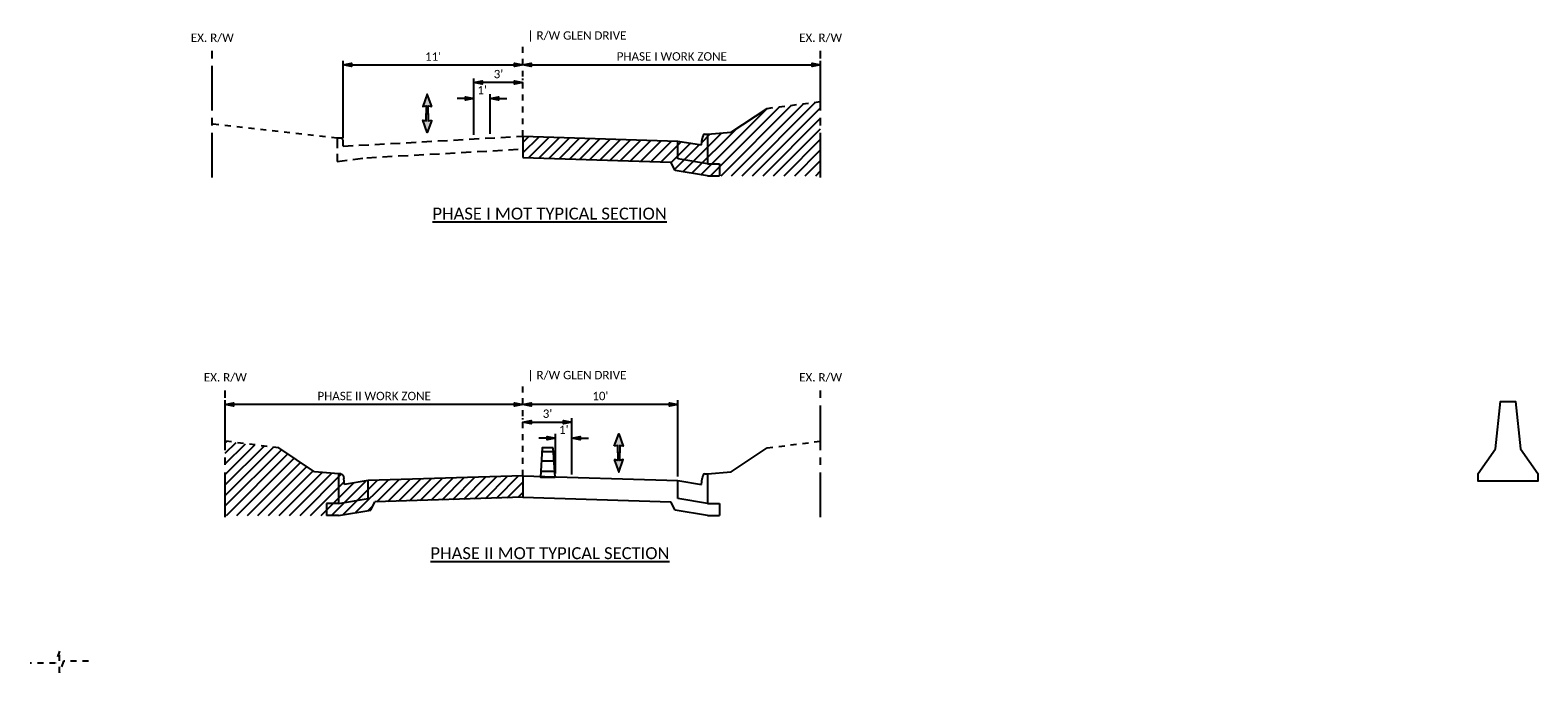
# Paper-space layout 'Layout 1' of a CAD drawing. Header units: feet. Extents: x 167 to 323, y 58 to 99.
# Tile 6 of 6: x 298 to 323, y 66 to 77. Entities that reach past the tile are written whole.
import ezdxf

# ---------------------------------------------------------------- set-up
doc = ezdxf.new("R2010")
doc.units = ezdxf.units.FT
doc.header["$MEASUREMENT"] = 0
for name, pattern in [('0', [2, 1, 1]), ('4', [0.22, 0.1, -0.04, 0.04, -0.04]), ('bexisting', [0.125, 0.0625, -0.0625]), ('CENTER2', [1.125, 0.75, -0.125, 0.125, -0.125]), ('OhDOT_USTN2', [0.11, 0.069, -0.041]), ('OhDOT_USTN3', [0.22, 0.165, -0.055]), ('rowex', [0])]:
    doc.linetypes.add(name, pattern=pattern)
for name, color, linetype in [('BR_X_Sub_Backwall', 6, 'bexisting'), ('MT_P_Work_Area', 7, 'Continuous'), ('PV_P_EOP', 7, 'Continuous'), ('RW_X_Fee_RW', 6, 'rowex'), ('SH_TextH', 4, 'Continuous'), ('SH_TextM', 7, 'Continuous'), ('XS_P_Surface', 3, 'Continuous'), ('XS_X_Ground_Line', 3, 'OhDOT_USTN2'), ('XS_X_Pavt', 133, 'OhDOT_USTN3')]:
    doc.layers.add(name, color=color, linetype=linetype)
doc.styles.add('Slanted Normal (0.14) Font 31', font='calibri.ttf', dxfattribs={"height": 0.14})
doc.styles.add('Slanted-Normal', font='calibri.ttf', dxfattribs={"height": 0.14})
doc.dimstyles.new('Dec-1  Slanted', dxfattribs={"dimtxt": 0.14, "dimasz": 0.14, "dimexe": 0.07, "dimexo": 0.07, "dimgap": 0.07, "dimtad": 1, "dimdec": 1, "dimzin": 3, "dimdsep": 46, "dimtxsty": 'Slanted-Normal', "dimblk": 'Dim1', "dimcen": 0, "dimclrd": 95, "dimclre": 95, "dimclrt": 7, "dimaunit": 1, "dimadec": 3, "dimazin": 3, "dimtfac": 1, "dimtdec": 1, "dimtix": 1, "dimtofl": 0, "dimtmove": 1, "dimatfit": 3, "dimldrblk": 'Dim1', "dimfxl": 1, "dimtolj": 1, "dimtzin": 0, "dimlwd": -1, "dimlwe": -1, "dimarcsym": 0})

# ---------------------------------------------------------------- blocks, each defined once
blk = doc.blocks.new('Dim1')
h = blk.add_hatch(color=4)
h.dxf.hatch_style = 1
h.paths.add_polyline_path([(0, 0), (-1, -0.2), (-1, 0.2)])
at = {"color": 4}
blk.add_lwpolyline([(0, 0), (-1, -0.2), (-1, 0.2), (0, 0)], dxfattribs=at)
blk = doc.blocks.new('*D1011')
at = {"layer": 'Defpoints', "color": 0, "transparency": 16777216}
for p in [(305.367, 75.947), (306.19, 75.92), (305.367, 75.002)]:
    blk.add_point(p, dxfattribs=at)
at = {"layer": 'SH_TextM', "color": 95, "linetype": 'Continuous', "transparency": 16777216}
for p, q in [((305.367, 75.072), (305.367, 76.017)), ((306.19, 75.99), (306.19, 76.017)), ((306.05, 75.947), (305.507, 75.947))]:
    blk.add_line(p, q, dxfattribs=at)
at = {"layer": 'SH_TextM', "color": 95, "transparency": 16777216, "xscale": 0.14, "yscale": 0.14, "zscale": 0.14, "rotation": 180}
blk.add_blockref('Dim1', (305.367, 75.947), dxfattribs=at)
at = {"layer": 'SH_TextM', "color": 95, "transparency": 16777216, "xscale": 0.14, "yscale": 0.14, "zscale": 0.14}
blk.add_blockref('Dim1', (306.19, 75.947), dxfattribs=at)
at = {"layer": 'SH_TextM', "color": 7, "transparency": 16777216, "insert": (305.778, 76.089), "char_height": 0.14, "attachment_point": 5, "style": 'Slanted-Normal'}
blk.add_mtext("\\A1;3'", dxfattribs=at)
blk = doc.blocks.new('*D1012')
at = {"layer": 'Defpoints', "color": 0, "transparency": 16777216}
for p in [(305.641, 75.681), (305.367, 75.002), (305.641, 75.017)]:
    blk.add_point(p, dxfattribs=at)
at = {"layer": 'SH_TextM', "color": 95, "linetype": 'Continuous', "transparency": 16777216}
for p, q in [((305.367, 75.072), (305.367, 75.751)), ((305.641, 75.087), (305.641, 75.751)), ((305.227, 75.681), (305.087, 75.681)), ((305.781, 75.681), (305.921, 75.681))]:
    blk.add_line(p, q, dxfattribs=at)
at = {"layer": 'SH_TextM', "color": 95, "transparency": 16777216, "xscale": 0.14, "yscale": 0.14, "zscale": 0.14}
blk.add_blockref('Dim1', (305.367, 75.681), dxfattribs=at)
at = {"layer": 'SH_TextM', "color": 95, "transparency": 16777216, "xscale": 0.14, "yscale": 0.14, "zscale": 0.14, "rotation": 180}
blk.add_blockref('Dim1', (305.641, 75.681), dxfattribs=at)
at = {"layer": 'SH_TextM', "color": 7, "transparency": 16777216, "insert": (305.504, 75.821), "char_height": 0.14, "attachment_point": 5, "style": 'Slanted-Normal'}
blk.add_mtext("\\A1;1'", dxfattribs=at)
blk = doc.blocks.new('*D1013')
at = {"layer": 'Defpoints', "color": 0, "transparency": 16777216}
for p in [(306.19, 76.244), (306.19, 76.244), (303.171, 74.947)]:
    blk.add_point(p, dxfattribs=at)
at = {"layer": 'SH_TextM', "color": 95, "linetype": 'Continuous', "transparency": 16777216}
for p, q in [((303.171, 75.017), (303.171, 76.314)), ((303.311, 76.244), (306.05, 76.244))]:
    blk.add_line(p, q, dxfattribs=at)
at = {"layer": 'SH_TextM', "color": 95, "transparency": 16777216, "xscale": 0.14, "yscale": 0.14, "zscale": 0.14, "rotation": 180}
blk.add_blockref('Dim1', (303.171, 76.244), dxfattribs=at)
at = {"layer": 'SH_TextM', "color": 95, "transparency": 16777216, "xscale": 0.14, "yscale": 0.14, "zscale": 0.14}
blk.add_blockref('Dim1', (306.19, 76.244), dxfattribs=at)
at = {"layer": 'SH_TextM', "color": 7, "transparency": 16777216, "insert": (304.68, 76.384), "char_height": 0.14, "attachment_point": 5, "style": 'Slanted-Normal'}
blk.add_mtext("\\A1;11'", dxfattribs=at)
blk = doc.blocks.new('*D1014')
at = {"layer": 'Defpoints', "color": 0, "transparency": 16777216}
for p in [(306.19, 76.244), (311.19, 76.244), (311.19, 76.115)]:
    blk.add_point(p, dxfattribs=at)
at = {"layer": 'SH_TextM', "color": 95, "linetype": 'Continuous', "transparency": 16777216}
for p, q in [((306.33, 76.244), (311.05, 76.244)), ((311.19, 76.185), (311.19, 76.314))]:
    blk.add_line(p, q, dxfattribs=at)
at = {"layer": 'SH_TextM', "color": 95, "transparency": 16777216, "xscale": 0.14, "yscale": 0.14, "zscale": 0.14, "rotation": 180}
blk.add_blockref('Dim1', (306.19, 76.244), dxfattribs=at)
at = {"layer": 'SH_TextM', "color": 95, "transparency": 16777216, "xscale": 0.14, "yscale": 0.14, "zscale": 0.14}
blk.add_blockref('Dim1', (311.19, 76.244), dxfattribs=at)
at = {"layer": 'SH_TextM', "color": 7, "transparency": 16777216, "insert": (308.69, 76.386), "char_height": 0.14, "attachment_point": 5, "style": 'Slanted-Normal'}
blk.add_mtext('\\A1;PHASE I WORK ZONE', dxfattribs=at)
blk = doc.blocks.new('00BARREL')
at = {"layer": 'SH_TextH', "linetype": '0'}
for p, q in [((-0.144, 0.168), (-0.011, 0.168)), ((-0.138, 0.264), (-0.017, 0.264)), ((-0.151, 0.059), (-0.004, 0.059))]:
    blk.add_line(p, q, dxfattribs=at)
at = {"layer": 'SH_TextM', "linetype": '0'}
blk.add_lwpolyline([(-0.135, 0.307), (-0.02, 0.307), (0, 0), (-0.155, 0)], close=True, dxfattribs=at)
blk = doc.blocks.new('*D996')
at = {"layer": 'Defpoints', "color": 0, "transparency": 16777216}
for p in [(306.19, 70.221), (307.013, 70.248), (307.013, 69.303)]:
    blk.add_point(p, dxfattribs=at)
at = {"layer": 'SH_TextM', "color": 95, "linetype": 'Continuous', "transparency": 16777216}
for p, q in [((306.19, 70.291), (306.19, 70.318)), ((306.33, 70.248), (306.873, 70.248)), ((307.013, 69.373), (307.013, 70.318))]:
    blk.add_line(p, q, dxfattribs=at)
at = {"layer": 'SH_TextM', "color": 95, "transparency": 16777216, "xscale": 0.14, "yscale": 0.14, "zscale": 0.14, "rotation": 180}
blk.add_blockref('Dim1', (306.19, 70.248), dxfattribs=at)
at = {"layer": 'SH_TextM', "color": 95, "transparency": 16777216, "xscale": 0.14, "yscale": 0.14, "zscale": 0.14}
blk.add_blockref('Dim1', (307.013, 70.248), dxfattribs=at)
at = {"layer": 'SH_TextM', "color": 7, "transparency": 16777216, "insert": (306.602, 70.39), "char_height": 0.14, "attachment_point": 5, "style": 'Slanted-Normal'}
blk.add_mtext("\\A1;3'", dxfattribs=at)
blk = doc.blocks.new('*D997')
at = {"layer": 'Defpoints', "color": 0, "transparency": 16777216}
for p in [(306.739, 69.982), (306.739, 69.318), (307.013, 69.303)]:
    blk.add_point(p, dxfattribs=at)
at = {"layer": 'SH_TextM', "color": 95, "linetype": 'Continuous', "transparency": 16777216}
for p, q in [((306.599, 69.982), (306.459, 69.982)), ((306.739, 69.388), (306.739, 70.052)), ((307.013, 69.373), (307.013, 70.052)), ((307.153, 69.982), (307.293, 69.982))]:
    blk.add_line(p, q, dxfattribs=at)
at = {"layer": 'SH_TextM', "color": 95, "transparency": 16777216, "xscale": 0.14, "yscale": 0.14, "zscale": 0.14}
blk.add_blockref('Dim1', (306.739, 69.982), dxfattribs=at)
at = {"layer": 'SH_TextM', "color": 95, "transparency": 16777216, "xscale": 0.14, "yscale": 0.14, "zscale": 0.14, "rotation": 180}
blk.add_blockref('Dim1', (307.013, 69.982), dxfattribs=at)
at = {"layer": 'SH_TextM', "color": 7, "transparency": 16777216, "insert": (306.876, 70.122), "char_height": 0.14, "attachment_point": 5, "style": 'Slanted-Normal'}
blk.add_mtext("\\A1;1'", dxfattribs=at)
blk = doc.blocks.new('*D998')
at = {"layer": 'Defpoints', "color": 0, "transparency": 16777216}
for p in [(306.19, 70.545), (306.19, 70.545), (308.79, 69.267)]:
    blk.add_point(p, dxfattribs=at)
at = {"layer": 'SH_TextM', "color": 95, "linetype": 'Continuous', "transparency": 16777216}
for p, q in [((308.65, 70.545), (306.33, 70.545)), ((308.79, 69.337), (308.79, 70.615))]:
    blk.add_line(p, q, dxfattribs=at)
at = {"layer": 'SH_TextM', "color": 95, "transparency": 16777216, "xscale": 0.14, "yscale": 0.14, "zscale": 0.14, "rotation": 180}
blk.add_blockref('Dim1', (306.19, 70.545), dxfattribs=at)
at = {"layer": 'SH_TextM', "color": 95, "transparency": 16777216, "xscale": 0.14, "yscale": 0.14, "zscale": 0.14}
blk.add_blockref('Dim1', (308.79, 70.545), dxfattribs=at)
at = {"layer": 'SH_TextM', "color": 7, "transparency": 16777216, "insert": (307.49, 70.687), "char_height": 0.14, "attachment_point": 5, "style": 'Slanted-Normal'}
blk.add_mtext("\\A1;10'", dxfattribs=at)
blk = doc.blocks.new('*D999')
at = {"layer": 'Defpoints', "color": 0, "transparency": 16777216}
for p in [(301.19, 70.545), (301.19, 70.416), (306.19, 70.545)]:
    blk.add_point(p, dxfattribs=at)
at = {"layer": 'SH_TextM', "color": 95, "linetype": 'Continuous', "transparency": 16777216}
for p, q in [((301.19, 70.486), (301.19, 70.615)), ((306.05, 70.545), (301.33, 70.545))]:
    blk.add_line(p, q, dxfattribs=at)
at = {"layer": 'SH_TextM', "color": 95, "transparency": 16777216, "xscale": 0.14, "yscale": 0.14, "zscale": 0.14, "rotation": 180}
blk.add_blockref('Dim1', (301.19, 70.545), dxfattribs=at)
at = {"layer": 'SH_TextM', "color": 95, "transparency": 16777216, "xscale": 0.14, "yscale": 0.14, "zscale": 0.14}
blk.add_blockref('Dim1', (306.19, 70.545), dxfattribs=at)
at = {"layer": 'SH_TextM', "color": 7, "transparency": 16777216, "insert": (303.69, 70.687), "char_height": 0.14, "attachment_point": 5, "style": 'Slanted-Normal'}
blk.add_mtext('\\A1;PHASE II WORK ZONE', dxfattribs=at)

psp = doc.layouts.new('Layout 1')

# ---------------------------------------------------------------- hatches: boundary and pattern name
at = {"linetype": '0'}
for points in [[(304.658, 75.544), (304.582, 75.752), (304.506, 75.544), (304.565, 75.558), (304.565, 75.431), (304.599, 75.431), (304.599, 75.558)], [(304.658, 75.319), (304.582, 75.111), (304.506, 75.319), (304.565, 75.305), (304.565, 75.431), (304.599, 75.431), (304.599, 75.305)], [(307.722, 69.845), (307.798, 70.053), (307.874, 69.845), (307.815, 69.859), (307.815, 69.733), (307.781, 69.733), (307.781, 69.859)], [(307.722, 69.62), (307.798, 69.412), (307.874, 69.62), (307.815, 69.606), (307.815, 69.733), (307.781, 69.733), (307.781, 69.606)]]:
    psp.add_hatch(color=256, dxfattribs=at).paths.add_polyline_path(points)
at = {"layer": 'MT_P_Work_Area'}
h = psp.add_hatch(dxfattribs=at)
h.set_pattern_fill('ANSI31', color=256, scale=0.999997)
h.set_pattern_definition([(45, (325.92265, 55.78698), (-0.08838804, 0.08838804), [])])
h.paths.add_polyline_path([(306.19, 75.047), (306.187, 74.689), (308.676, 74.611), (308.745, 74.472), (309.29, 74.382), (309.49, 74.383), (311.19, 74.383), (311.19, 75.628), (310.29, 75.515), (309.69, 75.115), (309.29, 75.083), (309.248, 75.083), (309.247, 75.083), (309.246, 75.083), (309.243, 75.082), (309.24, 75.082), (309.237, 75.08), (309.235, 75.079), (309.232, 75.078), (309.228, 75.075), (309.226, 75.073), (309.225, 75.072), (309.223, 75.07), (309.222, 75.068), (309.221, 75.067), (309.219, 75.064), (309.217, 75.06), (309.216, 75.059), (309.214, 75.056), (309.213, 75.054), (309.212, 75.051), (309.211, 75.049), (309.21, 75.047), (309.209, 75.044), (309.208, 75.042), (309.207, 75.04), (309.206, 75.036), (309.205, 75.032), (309.204, 75.029), (309.203, 75.026), (309.202, 75.022), (309.202, 75.019), (309.201, 75.018), (309.201, 75.015), (309.2, 75.013), (309.2, 75.01), (309.2, 75.008), (309.199, 75.005), (309.199, 74.999), (309.19, 74.9), (308.79, 74.966)])
h = psp.add_hatch(dxfattribs=at)
h.set_pattern_fill('ANSI31', color=256, scale=0.999997)
h.set_pattern_definition([(45, (325.92265, 50.08803), (-0.08838804, 0.08838804), [])])
h.paths.add_polyline_path([(306.19, 69.349), (306.193, 68.99), (303.704, 68.912), (303.635, 68.773), (303.09, 68.683), (302.89, 68.684), (301.19, 68.684), (301.19, 69.93), (302.09, 69.816), (302.69, 69.416), (303.09, 69.384), (303.132, 69.384), (303.133, 69.384), (303.134, 69.384), (303.137, 69.384), (303.14, 69.383), (303.143, 69.382), (303.145, 69.38), (303.148, 69.379), (303.152, 69.376), (303.154, 69.374), (303.155, 69.373), (303.157, 69.371), (303.158, 69.37), (303.159, 69.368), (303.161, 69.366), (303.163, 69.362), (303.164, 69.36), (303.166, 69.357), (303.167, 69.355), (303.168, 69.352), (303.169, 69.35), (303.17, 69.348), (303.171, 69.346), (303.172, 69.343), (303.173, 69.341), (303.174, 69.337), (303.175, 69.333), (303.176, 69.33), (303.177, 69.327), (303.178, 69.323), (303.178, 69.32), (303.179, 69.319), (303.179, 69.316), (303.18, 69.314), (303.18, 69.311), (303.18, 69.309), (303.181, 69.306), (303.181, 69.3), (303.19, 69.201), (303.59, 69.267)])

# ---------------------------------------------------------------- linework, layer by layer
at = {"layer": 'BR_X_Sub_Backwall'}
psp.add_lwpolyline([(298.892, 66.239), (298.47, 66.239), (298.402, 66.042), (298.402, 66.404), (298.334, 66.207), (297.911, 66.207)], dxfattribs=at)
at = {"layer": 'MT_P_Work_Area'}
psp.add_lwpolyline([(322.53, 69.802), (322.614, 70.594), (322.864, 70.594), (322.947, 69.802), (323.239, 69.385), (323.239, 69.26), (322.239, 69.26), (322.239, 69.385)], close=True, dxfattribs=at)
at = {"layer": 'PV_P_EOP'}
for p, q in [((306.19, 75.047), (306.187, 74.689)), ((306.19, 75.047), (308.79, 74.966)), ((309.19, 74.9), (309.199, 75.001)), ((309.248, 75.083), (309.29, 75.083)), ((309.29, 75.083), (309.29, 74.583)), ((308.79, 74.666), (308.79, 74.966)), ((308.79, 74.966), (309.19, 74.9)), ((306.187, 74.689), (308.676, 74.611)), ((308.745, 74.472), (308.676, 74.611)), ((309.29, 74.382), (308.745, 74.472)), ((309.29, 74.583), (308.79, 74.666)), ((309.29, 74.583), (309.49, 74.583)), ((309.49, 74.583), (309.49, 74.383)), ((309.29, 74.383), (309.49, 74.383)), ((303.132, 69.384), (303.09, 69.384)), ((303.09, 69.384), (303.09, 68.884)), ((303.19, 69.201), (303.181, 69.302)), ((303.59, 69.267), (303.19, 69.201)), ((306.19, 69.349), (303.59, 69.267)), ((303.59, 68.967), (303.59, 69.267)), ((306.19, 69.349), (306.187, 68.99)), ((306.19, 69.349), (308.79, 69.267)), ((308.79, 68.967), (308.79, 69.267)), ((308.79, 69.267), (309.19, 69.201)), ((309.19, 69.201), (309.199, 69.302)), ((309.248, 69.384), (309.29, 69.384)), ((309.29, 69.384), (309.29, 68.884)), ((303.09, 68.884), (303.59, 68.967)), ((303.635, 68.773), (303.704, 68.912)), ((306.193, 68.99), (303.704, 68.912)), ((306.187, 68.99), (308.676, 68.912)), ((308.745, 68.773), (308.676, 68.912)), ((309.29, 68.884), (308.79, 68.967)), ((302.89, 68.884), (302.89, 68.684)), ((303.09, 68.884), (302.89, 68.884)), ((303.09, 68.684), (302.89, 68.684)), ((303.09, 68.683), (303.635, 68.773)), ((309.29, 68.683), (308.745, 68.773)), ((309.29, 68.884), (309.49, 68.884)), ((309.29, 68.684), (309.49, 68.684)), ((309.49, 68.884), (309.49, 68.684))]:
    psp.add_line(p, q, dxfattribs=at)
for centre in [(309.248, 74.983), (309.248, 69.284)]:
    psp.add_ellipse(centre, major_axis=(0, 0.1), ratio=0.5, start_param=0, end_param=1.387912, dxfattribs=at)
at = {"layer": 'PV_P_EOP', "extrusion": (0, 0, -1)}
psp.add_ellipse((303.132, 69.284), major_axis=(0, 0.1), ratio=0.5, start_param=0, end_param=1.387912, dxfattribs=at)
at = {"layer": 'RW_X_Fee_RW', "linetype": 'CENTER2'}
for points in [[(300.971, 74.354), (300.971, 76.545)], [(311.19, 74.354), (311.19, 76.545)], [(301.19, 68.655), (301.19, 70.846)], [(311.19, 68.655), (311.19, 70.846)]]:
    psp.add_lwpolyline(points, dxfattribs=at)
at = {"layer": 'SH_TextM', "linetype": '4'}
for p, q in [((306.19, 75.047), (306.19, 76.565)), ((306.19, 69.349), (306.19, 70.866))]:
    psp.add_line(p, q, dxfattribs=at)
at = {"layer": 'SH_TextM', "linetype": '0'}
for points in [[(304.658, 75.544), (304.582, 75.752), (304.506, 75.544), (304.565, 75.558), (304.565, 75.431), (304.599, 75.431), (304.599, 75.558)], [(304.658, 75.319), (304.582, 75.111), (304.506, 75.319), (304.565, 75.305), (304.565, 75.431), (304.599, 75.431), (304.599, 75.305)], [(307.722, 69.845), (307.798, 70.053), (307.874, 69.845), (307.815, 69.859), (307.815, 69.733), (307.781, 69.733), (307.781, 69.859)], [(307.722, 69.62), (307.798, 69.412), (307.874, 69.62), (307.815, 69.606), (307.815, 69.733), (307.781, 69.733), (307.781, 69.606)]]:
    psp.add_lwpolyline(points, close=True, dxfattribs=at)
at = {"layer": 'XS_P_Surface'}
for p, q in [((309.69, 75.115), (310.29, 75.515)), ((309.29, 75.083), (309.69, 75.115)), ((302.69, 69.416), (302.09, 69.816)), ((309.69, 69.416), (310.29, 69.816)), ((303.09, 69.384), (302.69, 69.416)), ((309.29, 69.384), (309.69, 69.416))]:
    psp.add_line(p, q, dxfattribs=at)
at = {"layer": 'XS_X_Ground_Line'}
for p, q in [((310.29, 75.515), (311.19, 75.628)), ((303.071, 75.014), (300.971, 75.253)), ((302.09, 69.816), (301.19, 69.93)), ((310.29, 69.816), (311.19, 69.93))]:
    psp.add_line(p, q, dxfattribs=at)
at = {"layer": 'XS_X_Pavt'}
for p, q in [((303.071, 75.014), (303.071, 74.624)), ((303.138, 75.014), (303.071, 75.014)), ((303.171, 74.88), (306.19, 75.047)), ((303.171, 74.88), (303.171, 74.947)), ((303.566, 74.686), (306.182, 74.831)), ((303.071, 74.624), (303.566, 74.686))]:
    psp.add_line(p, q, dxfattribs=at)
psp.add_ellipse((303.138, 74.947), major_axis=(0, 0.0667), ratio=0.5, start_param=4.712389, end_param=6.283185, dxfattribs=at)

# ---------------------------------------------------------------- block references
at = {"layer": 'MT_P_Work_Area', "xscale": -1.6, "yscale": 1.6, "zscale": 0.8}
psp.add_blockref('00BARREL', (306.483, 69.328), dxfattribs=at)

# ---------------------------------------------------------------- texts
at = {"layer": 'SH_TextH', "char_height": 0.2, "attachment_point": 8, "style": 'Slanted Normal (0.14) Font 31', "bg_fill": 2}
for s, insert in [('{\\LPHASE I MOT TYPICAL SECTION}', (306.638, 73.647)), ('{\\LPHASE II MOT TYPICAL SECTION}', (306.644, 67.948))]:
    psp.add_mtext_dynamic_manual_height_columns(s, width=5.45043, gutter_width=0.85, heights=[0], dxfattribs=dict(at, insert=insert))
at = {"layer": 'SH_TextM', "char_height": 0.14, "attachment_point": 8, "style": 'Slanted Normal (0.14) Font 31'}
for s, width, insert in [('EX. R/W', 1.29034, (300.971, 76.621)), ('| R/W GLEN DRIVE', 2.15785, (307.098, 76.632)), ('EX. R/W', 1.16372, (311.19, 76.621)), ('EX. R/W', 1.29034, (301.19, 70.922)), ('| R/W GLEN DRIVE', 2.15785, (307.098, 70.933)), ('EX. R/W', 1.16372, (311.19, 70.922))]:
    psp.add_mtext_dynamic_manual_height_columns(s, width=width, gutter_width=0.56, heights=[0], dxfattribs=dict(at, insert=insert))

# ---------------------------------------------------------------- dimensions: what is measured, and where the dimension line sits
at = {"layer": 'SH_TextM'}
for base, p1, p2, text, picture, middle in [((311.19, 76.244), (306.19, 76.244), (311.19, 76.115), 'PHASE I WORK ZONE', '*D1014', (308.69, 76.386)), ((306.19, 76.244), (303.171, 74.947), (306.19, 76.244), "11'", '*D1013', (304.68, 76.384)), ((305.367, 75.947), (306.19, 75.92), (305.367, 75.002), "3'", '*D1011', (305.778, 76.089)), ((305.641, 75.681), (305.367, 75.002), (305.641, 75.017), "1'", '*D1012', (305.504, 75.821))]:
    dim = psp.add_linear_dim(base=base, p1=p1, p2=p2, text=text, dimstyle='Dec-1  Slanted', override={"dimpost": "'"}, dxfattribs=at)
    dim.commit()
    dim.dimension.update_dxf_attribs({"geometry": picture, "text_midpoint": middle})
for base, p1, p2, text, picture, middle in [((301.19, 70.545), (306.19, 70.545), (301.19, 70.416), 'PHASE II WORK ZONE', '*D999', (303.69, 70.687)), ((306.19, 70.545), (308.79, 69.267), (306.19, 70.545), "10'", '*D998', (307.49, 70.687)), ((307.013, 70.248), (306.19, 70.221), (307.013, 69.303), "3'", '*D996', (306.602, 70.39)), ((306.739, 69.982), (307.013, 69.303), (306.739, 69.318), "1'", '*D997', (306.876, 70.122))]:
    dim = psp.add_linear_dim(base=base, p1=p1, p2=p2, angle=180, text=text, dimstyle='Dec-1  Slanted', override={"dimpost": "'"}, dxfattribs=at)
    dim.commit()
    dim.dimension.update_dxf_attribs({"geometry": picture, "text_midpoint": middle})

doc.saveas('drawing.dxf')
